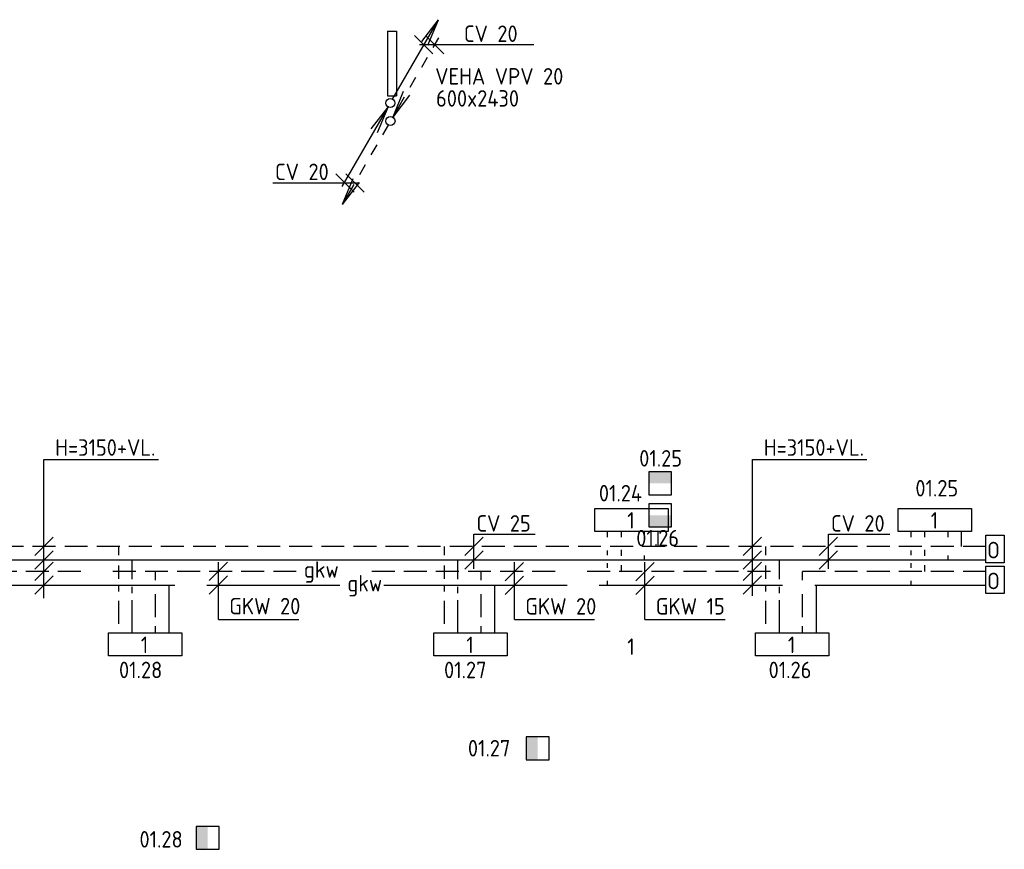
# Model space of a CAD drawing. Header units: millimetres. Extents: x -66418 to 28893, y 2823 to 51696.
# Tile 3 of 8: x -32620 to -21878, y 12919 to 21971. Entities that reach past the tile are written whole.
import ezdxf

# ---------------------------------------------------------------- set-up
doc = ezdxf.new("R2010")
doc.units = ezdxf.units.MM
doc.header["$LTSCALE"] = 50
for name, pattern in [('2322105', [47, 40, -7]), ('2322106', [47, 5, -2, 5, -2, 5, -2, 5, -2, 5, -2, 5, -7]), ('2322107', [2000, 1000, 1000]), ('2322108', [7, 5, -2]), ('HIDDEN', [0.375, 0.25, -0.125])]:
    doc.linetypes.add(name, pattern=pattern)
for name, color, linetype in [('60', 7, 'Continuous'), ('60-CV', 3, 'Continuous'), ('60-TXT', 1, 'Continuous'), ('7KADERHALMOS', 2, 'Continuous'), ('SYM-W', 7, 'Continuous'), ('Thermostaat', 160, 'Continuous'), ('WL5501--', 130, 'Continuous'), ('WL5501--_GKW-A', 4, 'Continuous'), ('WL5501-GKW', 4, 'Continuous'), ('WL5502--', 130, 'Continuous'), ('WL5502--_GKW-R', 4, 'HIDDEN'), ('WL561---_AANVOER', 10, 'Continuous'), ('WL561---_RETOUR', 10, 'Continuous')]:
    doc.layers.add(name, color=color, linetype=linetype)
doc.styles.add('BURO-018', font='ISO96.shx', dxfattribs={"height": 90})
doc.styles.add('ISO', font='ISO.SHX')

# ---------------------------------------------------------------- blocks, each defined once
blk = doc.blocks.new('004')
at = {"layer": '60', "color": 1, "linetype": 'Continuous'}
for p, q in [((3.42, 6.7), (5.25, 9.09)), ((4, 6.93), (5.25, 9.09)), ((4.1, 6.31), (5.25, 9.09)), ((2.75, 4.76), (3.38, 5.85)), ((1.5, 2.6), (2.13, 3.68)), ((0.25, 0.43), (0.88, 1.52))]:
    blk.add_line(p, q, dxfattribs=at)
blk.add_circle((0, 0), 0.5, dxfattribs=at)
blk = doc.blocks.new('005')
at = {"layer": '60', "color": 1, "linetype": 'Continuous'}
for p, q in [((-2.08, -2.82), (-0.25, -0.43)), ((-1.5, -2.6), (-0.25, -0.43)), ((-1.4, -3.22), (-0.25, -0.43)), ((-2.75, -4.76), (-2.13, -3.68)), ((-4, -6.93), (-3.38, -5.85)), ((-5.25, -9.09), (-4.63, -8.01))]:
    blk.add_line(p, q, dxfattribs=at)
blk.add_circle((0, 0), 0.5, dxfattribs=at)
blk = doc.blocks.new('006')
at = {"layer": '60', "linetype": 'Continuous'}
for name in ['004', '005']:
    blk.add_blockref(name, (0, 0), dxfattribs=at)
blk = doc.blocks.new('001')
at = {"layer": '60', "color": 1, "linetype": 'Continuous'}
for p in [(0.25, 0.43), (3.42, 6.7), (4.1, 6.31)]:
    blk.add_line(p, (5.25, 9.09), dxfattribs=at)
blk.add_circle((0, 0), 0.5, dxfattribs=at)
blk = doc.blocks.new('SW30485012')
at = {"color": 0, "linetype": 'Continuous'}
for p, q in [((-2.5, 2.5), (-2.5, -2.5)), ((2.5, 2.5), (-2.5, 2.5)), ((2.5, -2.5), (2.5, 2.5)), ((-2.5, -2.5), (2.5, -2.5))]:
    blk.add_line(p, q, dxfattribs=at)
blk.add_solid([(-2.5, 0), (2.5, 0), (-2.5, -2.5), (2.5, -2.5)], dxfattribs=at)
at = {"color": 0, "linetype": 'Continuous', "style": 'BURO-018', "flags": 1}
blk.add_attdef('W_ID', (0, 0), '', height=1.8, dxfattribs=at)

msp = doc.modelspace()

# ---------------------------------------------------------------- linework, layer by layer
at = {"layer": '60', "color": 2, "linetype": 'Continuous'}
for p, q in [((-28608, 21846), (-28608, 21139)), ((-28508, 21846), (-28508, 21139))]:
    msp.add_line(p, q, dxfattribs=at)
at = {"layer": '60', "color": 1, "linetype": 'Continuous'}
for p in [(-29101, 20152), (-28785, 20780), (-28717, 20740)]:
    msp.add_line(p, (-28601, 21018), dxfattribs=at)
at = {"layer": '60-CV', "color": 7}
for p, q in [((-28256, 21699), (-27010, 21699)), ((-29859, 20192), (-28913, 20192)), ((-32356, 17173), (-31107, 17173)), ((-32356, 15658), (-32356, 17173)), ((-24625, 17173), (-23376, 17173)), ((-24625, 15685), (-24625, 17173)), ((-27664, 15979), (-27664, 16356)), ((-27664, 16356), (-26995, 16356)), ((-23797, 15979), (-23797, 16356)), ((-23797, 16356), (-23128, 16356)), ((-32256, 16325), (-32456, 16125)), ((-27564, 16324), (-27764, 16124)), ((-24525, 16325), (-24725, 16125)), ((-23697, 16324), (-23897, 16124)), ((-32256, 16175), (-32456, 15975)), ((-27564, 16174), (-27764, 15974)), ((-24525, 16175), (-24725, 15975)), ((-23697, 16174), (-23897, 15974)), ((-32256, 16053), (-32456, 15853)), ((-30352, 16051), (-30552, 15851)), ((-27123, 16049), (-27323, 15849)), ((-25699, 16049), (-25899, 15849)), ((-24525, 16053), (-24725, 15853)), ((-32256, 15903), (-32456, 15703)), ((-30352, 15903), (-30552, 15703)), ((-27123, 15901), (-27323, 15701)), ((-25699, 15901), (-25899, 15701)), ((-24525, 15903), (-24725, 15703))]:
    msp.add_line(p, q, dxfattribs=at)
at = {"layer": '60-CV', "color": 2, "linetype": 'Continuous'}
for points in [[(-21878, 16046), (-22078, 16046), (-22078, 16346), (-21878, 16346)], [(-21878, 15709), (-22078, 15709), (-22078, 16009), (-21878, 16009)]]:
    msp.add_lwpolyline(points, close=True, dxfattribs=at)
at = {"layer": '7KADERHALMOS', "linetype": 'Continuous'}
for p, q in [((-28608, 21846), (-28508, 21846)), ((-28608, 21139), (-28508, 21139))]:
    msp.add_line(p, q, dxfattribs=at)
at = {"layer": 'SYM-W', "color": 7}
for p, q in [((-28312, 21798), (-28112, 21598)), ((-28191, 21798), (-27991, 21598)), ((-29172, 20291), (-28972, 20091)), ((-29062, 20291), (-28862, 20091))]:
    msp.add_line(p, q, dxfattribs=at)
at = {"layer": 'SYM-W', "color": 2, "linetype": 'Continuous'}
for points in [[(-25545, 16388), (-26345, 16388), (-26345, 16638), (-25545, 16638)], [(-22234, 16388), (-23034, 16388), (-23034, 16638), (-22234, 16638)], [(-31652, 15280), (-30852, 15280), (-30852, 15030), (-31652, 15030)], [(-28101, 15280), (-27301, 15280), (-27301, 15030), (-28101, 15030)], [(-24593, 15280), (-23793, 15280), (-23793, 15030), (-24593, 15030)]]:
    msp.add_lwpolyline(points, close=True, dxfattribs=at)
at = {"layer": 'WL5501--', "linetype": '2322105'}
for p, q in [((-26205, 16324), (-26205, 16388)), ((-22895, 16324), (-22895, 16388)), ((-26205, 16130), (-26205, 16180)), ((-22895, 16130), (-22895, 16180)), ((-26205, 15992), (-26205, 16042)), ((-22895, 15992), (-22895, 16042)), ((-37627, 15801), (-29126, 15801)), ((-30992, 15801), (-30992, 15280)), ((-28646, 15801), (-22078, 15801)), ((-27440, 15801), (-27440, 15280)), ((-26205, 15800), (-26205, 15850)), ((-23932, 15801), (-23932, 15280)), ((-22895, 15800), (-22895, 15850))]:
    msp.add_line(p, q, dxfattribs=at)
at = {"layer": 'WL5501--_GKW-A', "color": 7}
for p, q in [((-30452, 15428), (-30452, 16053)), ((-27223, 15426), (-27223, 16051)), ((-25799, 15426), (-25799, 16051)), ((-30452, 15428), (-29575, 15428)), ((-27223, 15426), (-26347, 15426)), ((-25799, 15426), (-24922, 15426))]:
    msp.add_line(p, q, dxfattribs=at)
at = {"layer": 'WL5502--', "linetype": '2322106'}
for p, q in [((-26055, 16324), (-26055, 16388)), ((-22745, 16324), (-22745, 16388)), ((-26055, 16120), (-26055, 16187)), ((-22745, 16120), (-22745, 16187)), ((-26055, 15951), (-26055, 16018)), ((-22745, 15951), (-22745, 16018)), ((-29602, 15951), (-38117, 15951)), ((-31142, 15952), (-31142, 15855)), ((-22078, 15951), (-29095, 15951)), ((-27590, 15952), (-27590, 15855)), ((-24082, 15952), (-24082, 15855)), ((-31142, 15703), (-31142, 15280)), ((-27590, 15703), (-27590, 15280)), ((-24082, 15703), (-24082, 15280))]:
    msp.add_line(p, q, dxfattribs=at)
at = {"layer": 'WL561---_AANVOER', "linetype": '2322107'}
for p, q in [((-25805, 16388), (-25805, 16324)), ((-22495, 16388), (-22495, 16324)), ((-25805, 16124), (-25805, 16074)), ((-22495, 16124), (-22495, 16074)), ((-22078, 16074), (-39013, 16074)), ((-31392, 15867), (-31392, 16074)), ((-27840, 15867), (-27840, 16074)), ((-24332, 15867), (-24332, 16074)), ((-31392, 15715), (-31392, 15782)), ((-27840, 15715), (-27840, 15782)), ((-24332, 15715), (-24332, 15782)), ((-31392, 15280), (-31392, 15639)), ((-27840, 15280), (-27840, 15639)), ((-24332, 15280), (-24332, 15639))]:
    msp.add_line(p, q, dxfattribs=at)
at = {"layer": 'WL561---_RETOUR', "linetype": '2322108'}
for p, q in [((-25655, 16224), (-25655, 16388)), ((-22345, 16224), (-22345, 16388)), ((-22078, 16224), (-39013, 16224)), ((-31542, 16224), (-31542, 16127)), ((-27990, 16224), (-27990, 16127)), ((-24482, 16224), (-24482, 16127)), ((-31542, 16015), (-31542, 15870)), ((-27990, 16015), (-27990, 15870)), ((-24482, 16015), (-24482, 15870)), ((-31542, 15791), (-31542, 15733)), ((-27990, 15791), (-27990, 15733)), ((-24482, 15791), (-24482, 15733)), ((-31542, 15630), (-31542, 15280)), ((-27990, 15630), (-27990, 15280)), ((-24482, 15630), (-24482, 15280))]:
    msp.add_line(p, q, dxfattribs=at)

# ---------------------------------------------------------------- block references
at = {"layer": '60', "linetype": 'Continuous', "xscale": 100, "yscale": 100, "zscale": 100}
msp.add_blockref('001', (-28576, 21062), dxfattribs=at)
at = {"layer": '60', "linetype": 'Continuous', "xscale": 100, "yscale": 100, "zscale": 100, "rotation": 180}
msp.add_blockref('006', (-28575, 20865), dxfattribs=at)
at = {"layer": 'Thermostaat', "xscale": 50, "yscale": 50, "zscale": 50}
for p, rotation in [((-25632, 16913), 180), ((-26969, 14021), 270), ((-30569, 13044), 270)]:
    msp.add_blockref('SW30485012', p, dxfattribs=dict(at, rotation=rotation))
msp.add_blockref('SW30485012', (-25632, 16563), dxfattribs=at)

# ---------------------------------------------------------------- texts
at = {"layer": '60', "color": 1, "linetype": 'Continuous', "style": 'ISO'}
for p in [(-25991, 16418), (-22681, 16418), (-31298, 15060), (-27747, 15060), (-25991, 15040), (-24239, 15060)]:
    msp.add_text('1', height=180, dxfattribs=at).set_placement(p)
at = {"layer": '60-CV', "color": 7, "style": 'ISO'}
for s, p in [('CV 20', (-27773, 21728)), ('CV 20', (-29834, 20221)), ('H=3150+VL.', (-32232, 17213)), ('H=3150+VL.', (-24501, 17213)), ('CV 25', (-27637, 16385)), ('CV 20', (-23769, 16385))]:
    msp.add_text(s, height=180, dxfattribs=at).set_placement(p)
at = {"layer": '60-CV', "color": 1, "linetype": 'Continuous', "style": 'ISO', "text_generation_flag": 2}
for p in [(-21927, 16094), (-21927, 15757)]:
    msp.add_text('O', height=180, dxfattribs=at).set_placement(p)
at = {"layer": '60-TXT', "color": 7, "linetype": 'Continuous', "style": 'ISO'}
for s, p in [('VEHA VPV 20', (-28087, 21263)), ('600x2430', (-28077, 21022))]:
    msp.add_text(s, height=180, dxfattribs=at).set_placement(p)
at = {"layer": 'Thermostaat', "color": 0, "style": 'ISO'}
for s, p in [('01.25', (-25861, 17095)), ('01.24', (-26301, 16715)), ('01.25', (-22848, 16769)), ('01.26', (-25893, 16225)), ('01.28', (-31536, 14786)), ('01.27', (-27990, 14786)), ('01.26', (-24449, 14786)), ('01.27', (-27730, 13932)), ('01.28', (-31313, 12938))]:
    msp.add_text(s, height=180, dxfattribs=at).set_placement(p)
at = {"layer": 'WL5501--_GKW-A', "color": 7, "style": 'ISO'}
for s, p in [('GKW 20', (-30333, 15482)), ('GKW 20', (-27104, 15480)), ('GKW 15', (-25680, 15480))]:
    msp.add_text(s, height=180, dxfattribs=at).set_placement(p)
at = {"layer": 'WL5501-GKW', "color": 1, "style": 'ISO'}
msp.add_text('gkw', height=180, dxfattribs=at).set_placement((-29519, 15882))
at = {"layer": 'WL5502--_GKW-R', "color": 1, "style": 'ISO'}
msp.add_text('gkw', height=180, dxfattribs=at).set_placement((-29045, 15732))

doc.saveas('drawing.dxf')
